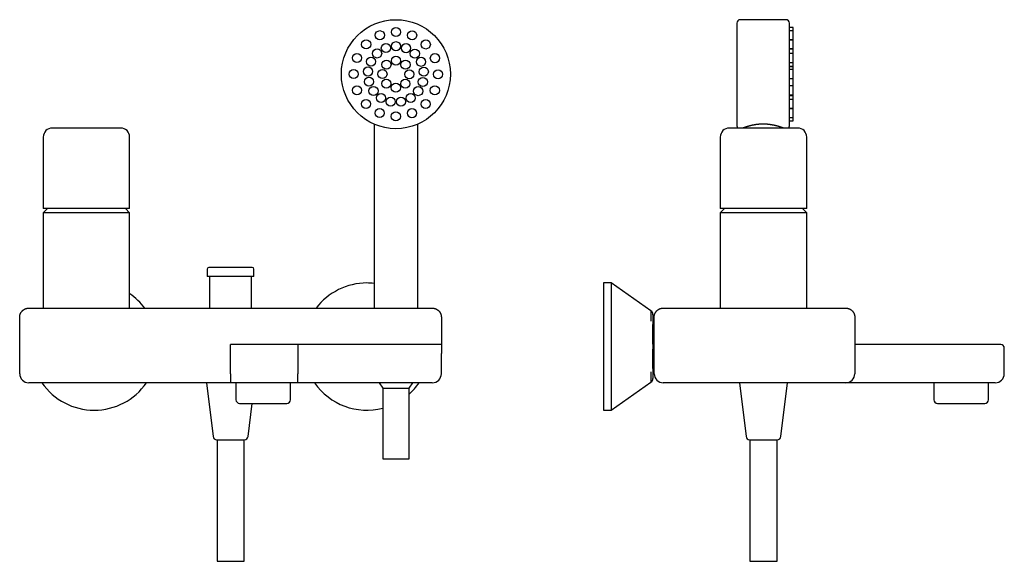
# Model space of a CAD drawing. Header units: millimetres. Extents: x 8 to 874, y 12 to 794.
# Tile 10 of 10: x 332 to 874, y 496 to 794. Entities that reach past the tile are written whole.
import ezdxf

# ---------------------------------------------------------------- set-up
doc = ezdxf.new("R2010")
doc.units = ezdxf.units.MM

msp = doc.modelspace()

# ---------------------------------------------------------------- linework, layer by layer
at = {"color": 7, "linetype": 'Continuous', "lineweight": 30}
for p, q in [((726.54, 792.06), (726.54, 764.06)), ((753.58, 794.06), (728.54, 794.06)), ((757.52, 789.76), (755.58, 789.76)), ((757.52, 788.01), (755.58, 788.01)), ((757.52, 788.01), (757.52, 789.76)), ((757.52, 783), (757.52, 788.01)), ((755.58, 783), (757.52, 783)), ((757.52, 783), (755.58, 783)), ((757.52, 783), (757.52, 783)), ((757.52, 777.99), (757.52, 783)), ((755.58, 777.99), (757.52, 777.99)), ((757.52, 777.98), (755.58, 777.98)), ((757.52, 775.49), (755.58, 775.49)), ((757.52, 777.98), (757.52, 777.99)), ((757.52, 775.49), (757.52, 777.98)), ((757.52, 770.47), (757.52, 775.49)), ((755.58, 770.47), (757.52, 770.47)), ((757.52, 768.46), (757.52, 770.47)), ((755.58, 768.46), (757.52, 768.46)), ((757.52, 768.03), (755.58, 768.03)), ((757.52, 766.61), (755.58, 766.61)), ((755.58, 736.06), (755.58, 764.06)), ((757.52, 768.03), (757.52, 768.46)), ((757.52, 766.61), (757.52, 768.03)), ((757.52, 761.6), (757.52, 766.61)), ((755.58, 761.6), (757.52, 761.6)), ((757.52, 757.73), (757.52, 761.6)), ((757.52, 757.73), (755.58, 757.73)), ((757.52, 752.72), (757.52, 757.73)), ((755.58, 752.72), (757.52, 752.72)), ((755.58, 752.31), (757.52, 752.31)), ((757.52, 750.2), (755.58, 750.2)), ((757.52, 752.31), (757.52, 752.72)), ((757.52, 750.2), (757.52, 752.31)), ((757.52, 745.19), (757.52, 750.2)), ((755.58, 745.19), (757.52, 745.19)), ((757.52, 745.15), (755.58, 745.15)), ((757.52, 745.15), (757.52, 745.19)), ((757.52, 740.14), (757.52, 745.15)), ((755.58, 740.14), (757.52, 740.14)), ((755.58, 738.36), (757.52, 738.36)), ((757.52, 738.36), (757.52, 740.14)), ((355.67, 734.44), (355.49, 734.44)), ((367.19, 734.44), (355.66, 734.44)), ((367.27, 734.44), (367.19, 734.44)), ((381.85, 734.44), (370.22, 734.44)), ((382.02, 734.44), (381.84, 734.44)), ((526.99, 736.56), (526.99, 635.29)), ((551.01, 635.29), (551.01, 736.56)), ((722.55, 734.44), (722.54, 734.44)), ((727.83, 734.44), (722.55, 734.44)), ((727.99, 734.44), (727.84, 734.44)), ((754.68, 734.44), (754.51, 734.44)), ((759.95, 734.44), (754.69, 734.44)), ((759.95, 734.44), (759.95, 734.44)), ((345, 729.44), (345, 690.1)), ((392.51, 690.1), (392.51, 729.44)), ((717.49, 729.44), (717.49, 690.1)), ((765.01, 690.1), (765.01, 729.44)), ((347.28, 690.1), (345, 687.82)), ((392.51, 690.1), (345, 690.1)), ((392.51, 687.82), (390.23, 690.1)), ((719.78, 690.1), (717.49, 687.82)), ((741.25, 690.1), (717.49, 690.1)), ((765.01, 690.1), (741.25, 690.1)), ((765.01, 687.82), (762.72, 690.1)), ((345, 687.82), (345, 635.29)), ((392.51, 687.82), (345, 687.82)), ((392.51, 635.29), (392.51, 687.82)), ((717.49, 687.82), (717.49, 635.29)), ((765.01, 687.82), (717.49, 687.82)), ((765.01, 635.29), (765.01, 687.82)), ((435.14, 656.73), (435.14, 652.73)), ((439.88, 657.73), (439.61, 657.73)), ((446.89, 657.73), (439.88, 657.73)), ((449.2, 657.73), (448.99, 657.73)), ((456.1, 657.73), (449.2, 657.73)), ((456.12, 657.73), (456.1, 657.73)), ((456.39, 657.73), (456.1, 657.73)), ((460.87, 652.73), (460.87, 656.73)), ((460.87, 652.73), (435.14, 652.73)), ((436.39, 652.73), (436.39, 635.29)), ((459.61, 635.29), (459.61, 652.73)), ((657.41, 649.13), (653.25, 649.13)), ((653.25, 649.13), (653.25, 579.13)), ((679.31, 633.79), (657.41, 649.13)), ((657.41, 649.13), (657.41, 579.13)), ((337, 635.29), (559, 635.29)), ((686.09, 635.29), (786.51, 635.29)), ((332, 599.17), (332, 630.29)), ((564, 630.29), (564, 615.29)), ((681.09, 599.17), (681.09, 630.29)), ((791.51, 630.29), (791.51, 599.17)), ((680.44, 626.5), (680.44, 626.21)), ((680.44, 615.44), (680.44, 626.22)), ((681.09, 625.09), (680.44, 625.09)), ((485.02, 615.29), (448, 615.29)), ((448, 613.29), (448, 615.29)), ((448, 599.17), (448, 613.29)), ((485.02, 615.29), (485.02, 613.29)), ((559, 615.29), (485.02, 615.29)), ((485.02, 613.29), (485.02, 599.17)), ((564, 615.29), (559, 615.29)), ((564, 615.29), (564, 610.29)), ((680.44, 602.03), (680.44, 612.67)), ((871.75, 615.29), (791.51, 615.29)), ((873.75, 599.17), (873.75, 613.29)), ((564, 599.17), (564, 610.29)), ((680.44, 603.16), (681.09, 603.16)), ((680.44, 602.04), (680.44, 601.76)), ((448, 599.17), (448, 594.17)), ((485.02, 594.17), (485.02, 599.17)), ((448, 594.17), (337, 594.17)), ((434.74, 594.17), (438.37, 564.59)), ((485.02, 594.17), (448, 594.17)), ((451, 594.17), (451, 584.87)), ((481, 584.87), (481, 594.17)), ((559, 594.17), (485.02, 594.17)), ((529.76, 594.17), (531.77, 591.24)), ((531.77, 591.24), (531.77, 552.27)), ((531.77, 591.24), (546.23, 591.24)), ((546.23, 591.24), (548.24, 594.17)), ((546.23, 552.27), (546.23, 591.24)), ((657.41, 579.13), (679.31, 594.46)), ((786.51, 594.17), (686.09, 594.17)), ((727.99, 594.17), (731.63, 564.55)), ((750.87, 564.55), (754.51, 594.17)), ((868.75, 594.17), (786.51, 594.17)), ((835.01, 594.17), (835.01, 584.87)), ((865.01, 584.87), (865.01, 594.17)), ((453.06, 582.87), (453.06, 582.87)), ((453.06, 582.87), (456.64, 582.87)), ((456.65, 582.87), (456.81, 582.87)), ((457.63, 564.59), (459.87, 582.87)), ((475.19, 582.87), (475.43, 582.87)), ((475.42, 582.87), (475.43, 582.87)), ((475.43, 582.87), (478.96, 582.87)), ((478.96, 582.87), (478.96, 582.87)), ((840.81, 582.87), (841.02, 582.87)), ((840.98, 582.87), (841.01, 582.87)), ((841.01, 582.87), (848.99, 582.87)), ((851.18, 582.87), (851.19, 582.87)), ((851.19, 582.87), (859, 582.87)), ((859, 582.87), (859.2, 582.87)), ((653.25, 579.13), (657.41, 579.13)), ((440.37, 562.82), (455.63, 562.82)), ((440.57, 562.82), (440.57, 495.94)), ((455.44, 495.94), (455.44, 562.82)), ((733.62, 562.82), (748.88, 562.82)), ((733.81, 562.82), (733.81, 495.94)), ((748.69, 495.94), (748.69, 562.82)), ((531.77, 552.27), (539, 552.27)), ((539, 552.27), (546.23, 552.27)), ((440.57, 495.94), (455.44, 495.94)), ((733.81, 495.94), (741.25, 495.94)), ((741.25, 495.94), (748.69, 495.94))]:
    msp.add_line(p, q, dxfattribs=at)
for centre, radius in [((539, 764.06), 30), ((530.17, 785.51), 2.51), ((539.05, 787.25), 2.51), ((547.92, 785.47), 2.51), ((522.64, 780.49), 2.51), ((533.49, 778.44), 2.51), ((539.05, 779.46), 2.51), ((544.61, 778.4), 2.51), ((555.44, 780.42), 2.51), ((517.59, 772.98), 2.51), ((528.66, 775.47), 2.51), ((549.41, 775.4), 2.51), ((560.45, 772.89), 2.51), ((525.24, 770.97), 2.51), ((533.8, 769.33), 2.51), ((539.05, 771.46), 2.51), ((544.27, 769.25), 2.51), ((552.81, 770.88), 2.51), ((515.81, 764.11), 2.51), ((523.67, 765.53), 2.51), ((531.6, 764.11), 2.51), ((546.4, 764.01), 2.51), ((554.34, 765.43), 2.51), ((562.2, 764.01), 2.51), ((524.18, 759.89), 2.51), ((533.73, 758.86), 2.51), ((538.95, 756.66), 2.51), ((544.2, 758.79), 2.51), ((553.8, 759.79), 2.51), ((517.55, 755.23), 2.51), ((526.68, 754.82), 2.51), ((530.85, 750.99), 2.51), ((547.07, 750.94), 2.51), ((551.26, 754.74), 2.51), ((560.41, 755.13), 2.51), ((522.56, 747.69), 2.51), ((536.12, 748.93), 2.51), ((541.78, 748.91), 2.51), ((555.37, 747.62), 2.51), ((530.08, 742.65), 2.51), ((538.95, 740.86), 2.51), ((547.83, 742.61), 2.51)]:
    msp.add_circle(centre, radius, dxfattribs=at)
for centre, radius, start, end in [((728.54, 792.06), 2, 90, 180), ((753.58, 792.06), 2, 0, 90), ((350, 729.44), 5, 90, 180), ((387.51, 729.44), 5, 360, 90), ((722.49, 729.44), 5, 90, 180), ((728.54, 736.06), 2, 180, 233.8982), ((753.58, 736.06), 2, 306.1018, 0), ((760.01, 729.44), 5, 360, 90), ((436.14, 656.73), 1, 90, 180), ((459.87, 656.73), 1, 0, 90), ((523, 614.13), 35, 90, 142.8019), ((523, 614.13), 35, 83.4502, 90), ((373, 614.13), 35, 37.1981, 56.1159), ((677.79, 631.62), 2.65, 0, 55.0002), ((871.75, 613.29), 2, 0, 90), ((337, 599.17), 5, 180, 270), ((559, 599.17), 5, 270, 0), ((677.79, 596.63), 2.65, 304.9998, 0), ((686.09, 599.17), 5, 180, 270), ((786.51, 599.17), 5, 270, 0), ((868.75, 599.17), 5, 270, 0), ((373, 614.13), 35, 214.7639, 325.2361), ((523, 614.13), 35, 214.7639, 284.5165), ((523, 614.13), 35, 311.577, 325.2361), ((453, 584.87), 2, 180, 270), ((479, 584.87), 2, 270, 0), ((837.01, 584.87), 2, 180, 270), ((863.01, 584.87), 2, 270, 0), ((440.37, 564.83), 2.01, 186.9997, 270), ((455.63, 564.83), 2.01, 270, 353.0003), ((733.62, 564.83), 2.01, 187.9198, 270), ((748.88, 564.83), 2.01, 270, 352.0802)]:
    msp.add_arc(centre, radius, start, end, dxfattribs=at)
for points, knots in [([(755.58, 764.06), (755.58, 764.27), (755.58, 764.69), (755.58, 765.32), (755.58, 765.95), (755.58, 766.58), (755.58, 767.2), (755.58, 767.83), (755.58, 768.45), (755.58, 769.08), (755.58, 769.72), (755.58, 770.37), (755.58, 771.01), (755.58, 771.65), (755.58, 772.28), (755.58, 772.9), (755.58, 773.51), (755.58, 774.1), (755.58, 774.69), (755.58, 775.27), (755.58, 775.84), (755.58, 776.41), (755.58, 776.97), (755.58, 777.51), (755.58, 778.01), (755.58, 778.49), (755.58, 778.96), (755.58, 779.41), (755.58, 779.84), (755.58, 780.22), (755.58, 780.52), (755.58, 780.69), (755.58, 780.76), (755.58, 780.78), (755.58, 780.8), (755.58, 780.82), (755.58, 780.84), (755.58, 781.03), (755.58, 781.4), (755.58, 781.94), (755.58, 782.46), (755.58, 782.97), (755.58, 783.47), (755.58, 783.95), (755.58, 784.42), (755.58, 784.87), (755.58, 785.32), (755.58, 785.76), (755.58, 786.18), (755.58, 786.6), (755.58, 787), (755.58, 787.35), (755.58, 787.66), (755.58, 787.92), (755.58, 788.21), (755.58, 788.42), (755.58, 788.56), (755.58, 788.6), (755.58, 788.64), (755.58, 788.68), (755.58, 788.72), (755.58, 788.85), (755.58, 789.06), (755.58, 789.33), (755.58, 789.6), (755.58, 789.85), (755.58, 790.09), (755.58, 790.29), (755.58, 790.46), (755.58, 790.6), (755.58, 790.73), (755.58, 790.86), (755.58, 790.98), (755.58, 791.09), (755.58, 791.21), (755.58, 791.35), (755.58, 791.49), (755.58, 791.61), (755.58, 791.72), (755.58, 791.81), (755.58, 791.89), (755.58, 791.95), (755.58, 792), (755.58, 792.03), (755.58, 792.05), (755.58, 792.06), (755.58, 792.06)], [0, 0, 0, 0, 0.014338, 0.028676, 0.043015, 0.057353, 0.071691, 0.086029, 0.100368, 0.114706, 0.129727, 0.144748, 0.159769, 0.17479, 0.189811, 0.204832, 0.21917, 0.233508, 0.247846, 0.262185, 0.276523, 0.290861, 0.305199, 0.319538, 0.332155, 0.344773, 0.357391, 0.370009, 0.381112, 0.392216, 0.401987, 0.406286, 0.406849, 0.407412, 0.407975, 0.408538, 0.409101, 0.409664, 0.425256, 0.440847, 0.456438, 0.47203, 0.487621, 0.502934, 0.518247, 0.53356, 0.548872, 0.564464, 0.580055, 0.595646, 0.611238, 0.626829, 0.638263, 0.649696, 0.66113, 0.676222, 0.678199, 0.680175, 0.682152, 0.684128, 0.686105, 0.688081, 0.702417, 0.716752, 0.731088, 0.745423, 0.759759, 0.774093, 0.783747, 0.793401, 0.803054, 0.812707, 0.822361, 0.832014, 0.841667, 0.856389, 0.871112, 0.885833, 0.900551, 0.91527, 0.930064, 0.944054, 0.958043, 0.972029, 0.986015, 1, 1, 1, 1]), ([(726.54, 764.06), (726.54, 763.85), (726.54, 763.43), (726.54, 762.8), (726.54, 762.17), (726.54, 761.54), (726.54, 760.91), (726.54, 760.28), (726.54, 759.66), (726.54, 759.03), (726.54, 758.39), (726.54, 757.74), (726.54, 757.1), (726.54, 756.46), (726.54, 755.83), (726.54, 755.21), (726.54, 754.61), (726.54, 754.01), (726.54, 753.43), (726.54, 752.85), (726.54, 752.27), (726.54, 751.7), (726.54, 751.14), (726.54, 750.61), (726.54, 750.1), (726.54, 749.62), (726.54, 749.15), (726.54, 748.7), (726.54, 748.28), (726.54, 747.89), (726.54, 747.59), (726.54, 747.42), (726.54, 747.36), (726.54, 747.34), (726.54, 747.32), (726.54, 747.3), (726.54, 747.28), (726.54, 747.08), (726.54, 746.71), (726.54, 746.18), (726.54, 745.66), (726.54, 745.14), (726.54, 744.65), (726.54, 744.16), (726.54, 743.7), (726.54, 743.24), (726.54, 742.79), (726.54, 742.36), (726.54, 741.93), (726.54, 741.51), (726.54, 741.11), (726.54, 740.76), (726.54, 740.46), (726.54, 740.19), (726.54, 739.9), (726.54, 739.69), (726.54, 739.56), (726.54, 739.52), (726.54, 739.47), (726.54, 739.43), (726.54, 739.39), (726.54, 739.27), (726.54, 739.06), (726.54, 738.78), (726.54, 738.52), (726.54, 738.26), (726.54, 738.02), (726.54, 737.82), (726.54, 737.65), (726.54, 737.52), (726.54, 737.38), (726.54, 737.26), (726.54, 737.14), (726.54, 737.02), (726.54, 736.9), (726.54, 736.76), (726.54, 736.63), (726.54, 736.5), (726.54, 736.39), (726.54, 736.3), (726.54, 736.22), (726.54, 736.16), (726.54, 736.12), (726.54, 736.08), (726.54, 736.06), (726.54, 736.06), (726.54, 736.06)], [0, 0, 0, 0, 0.0143382, 0.0286765, 0.0430147, 0.057353, 0.0716912, 0.0860294, 0.1003677, 0.1147059, 0.1297269, 0.1447479, 0.1597688, 0.1747898, 0.1898108, 0.2048318, 0.21917, 0.2335083, 0.2478465, 0.2621847, 0.276523, 0.2908612, 0.3051994, 0.3195377, 0.3321554, 0.3447731, 0.3573908, 0.3700085, 0.3811121, 0.3922158, 0.401987, 0.4062864, 0.4068494, 0.4074124, 0.4079754, 0.4085384, 0.4091014, 0.4096644, 0.4252557, 0.440847, 0.4564383, 0.4720296, 0.4876209, 0.5029337, 0.5182466, 0.5335595, 0.5488724, 0.5644637, 0.580055, 0.5956462, 0.6112375, 0.6268288, 0.6382626, 0.6496963, 0.66113, 0.6762224, 0.6781989, 0.6801753, 0.6821517, 0.6841281, 0.6861046, 0.688081, 0.7024166, 0.7167521, 0.7310876, 0.7454232, 0.7597588, 0.7740934, 0.783747, 0.7934006, 0.8030541, 0.8127074, 0.8223607, 0.8320138, 0.8416667, 0.8563893, 0.8711118, 0.8858329, 0.9005513, 0.9152696, 0.9300643, 0.9440537, 0.9580431, 0.9720292, 0.9860147, 1, 1, 1, 1]), ([(355.49, 734.44), (355.44, 734.44), (355.34, 734.44), (355.18, 734.44), (354.99, 734.44), (354.79, 734.44), (354.58, 734.44), (354.35, 734.44), (354.13, 734.44), (353.9, 734.44), (353.72, 734.44), (353.59, 734.44), (353.51, 734.44), (353.42, 734.44), (353.34, 734.44), (353.26, 734.44), (353.17, 734.44), (353, 734.44), (352.75, 734.44), (352.45, 734.44), (352.17, 734.44), (351.93, 734.44), (351.72, 734.44), (351.59, 734.44), (351.5, 734.44), (351.46, 734.44), (351.43, 734.44), (351.39, 734.44), (351.36, 734.44), (351.32, 734.44), (351.2, 734.44), (351.01, 734.44), (350.77, 734.44), (350.61, 734.44), (350.5, 734.44), (350.43, 734.44), (350.37, 734.44), (350.31, 734.44), (350.26, 734.44), (350.18, 734.44), (350.09, 734.44), (350.01, 734.44), (349.97, 734.44), (349.96, 734.44), (349.98, 734.44), (350, 734.44)], [0, 0, 0, 0, 0.0134714, 0.0289298, 0.0463769, 0.0658151, 0.0872468, 0.1106748, 0.1329452, 0.1567662, 0.18214, 0.1910343, 0.2001052, 0.2093526, 0.2187767, 0.2283777, 0.2381556, 0.2481105, 0.2878025, 0.3258479, 0.3622409, 0.3969763, 0.4261688, 0.454071, 0.4601573, 0.4661784, 0.4721342, 0.4780249, 0.4838502, 0.4896103, 0.495305, 0.5446334, 0.5926386, 0.6393113, 0.6572818, 0.6750448, 0.6925999, 0.7099468, 0.727085, 0.7440141, 0.7946838, 0.8456321, 0.8968443, 0.9483055, 1, 1, 1, 1]), ([(370.22, 734.44), (370.19, 734.44), (370.04, 734.44), (369.78, 734.44), (369.43, 734.44), (369.09, 734.44), (368.73, 734.44), (368.35, 734.44), (367.93, 734.44), (367.55, 734.44), (367.3, 734.44), (367.19, 734.44)], [0, 0, 0, 0, 0.027499, 0.1458211, 0.2610249, 0.3731062, 0.4820614, 0.6145607, 0.7514567, 0.8927425, 1, 1, 1, 1]), ([(387.51, 734.44), (387.53, 734.44), (387.55, 734.44), (387.54, 734.44), (387.52, 734.44), (387.48, 734.44), (387.45, 734.44), (387.42, 734.44), (387.38, 734.44), (387.34, 734.44), (387.27, 734.44), (387.17, 734.44), (387.01, 734.44), (386.84, 734.44), (386.67, 734.44), (386.55, 734.44), (386.47, 734.44), (386.43, 734.44), (386.39, 734.44), (386.35, 734.44), (386.31, 734.44), (386.27, 734.44), (386.18, 734.44), (386.05, 734.44), (385.86, 734.44), (385.64, 734.44), (385.41, 734.44), (385.16, 734.44), (384.9, 734.44), (384.72, 734.44), (384.61, 734.44), (384.58, 734.44), (384.55, 734.44), (384.52, 734.44), (384.49, 734.44), (384.46, 734.44), (384.35, 734.44), (384.17, 734.44), (383.92, 734.44), (383.68, 734.44), (383.45, 734.44), (383.23, 734.44), (383.03, 734.44), (382.83, 734.44), (382.64, 734.44), (382.47, 734.44), (382.32, 734.44), (382.2, 734.44), (382.1, 734.44), (382.04, 734.44), (382.02, 734.44)], [0, 0, 0, 0, 0.04831, 0.096393, 0.144236, 0.162964, 0.181652, 0.2003, 0.218907, 0.237472, 0.255994, 0.299628, 0.344551, 0.390756, 0.421952, 0.453699, 0.460902, 0.468133, 0.475391, 0.482677, 0.48999, 0.497331, 0.5047, 0.532729, 0.562908, 0.595232, 0.629696, 0.661792, 0.695536, 0.726593, 0.730159, 0.73374, 0.737338, 0.740951, 0.74458, 0.748226, 0.751887, 0.781904, 0.810018, 0.836234, 0.860553, 0.88298, 0.903516, 0.922164, 0.941538, 0.958347, 0.972597, 0.984287, 0.993421, 1, 1, 1, 1]), ([(722.55, 734.44), (722.55, 734.44), (722.54, 734.44), (722.52, 734.44), (722.5, 734.44), (722.49, 734.44), (722.49, 734.44), (722.49, 734.44)], [0, 0, 0, 0, 0.043005, 0.29211, 0.53465, 0.770616, 1, 1, 1, 1]), ([(741.25, 734.44), (741.01, 734.44), (740.54, 734.44), (739.82, 734.44), (739.26, 734.44), (738.84, 734.44), (738.56, 734.44), (738.29, 734.44), (738.01, 734.44), (737.74, 734.44), (737.35, 734.44), (736.83, 734.44), (736.18, 734.44), (735.6, 734.44), (735.09, 734.44), (734.76, 734.44), (734.55, 734.44), (734.45, 734.44), (734.35, 734.44), (734.25, 734.44), (734.15, 734.44), (734.05, 734.44), (733.85, 734.44), (733.56, 734.44), (733.15, 734.44), (732.73, 734.44), (732.3, 734.44), (731.87, 734.44), (731.46, 734.44), (731.18, 734.44), (731.03, 734.44), (730.98, 734.44), (730.94, 734.44), (730.89, 734.44), (730.85, 734.44), (730.81, 734.44), (730.66, 734.44), (730.41, 734.44), (730.08, 734.44), (729.77, 734.44), (729.49, 734.44), (729.24, 734.44), (729.02, 734.44), (728.8, 734.44), (728.61, 734.44), (728.43, 734.44), (728.28, 734.44), (728.16, 734.44), (728.06, 734.44), (728.01, 734.44), (727.99, 734.44)], [0, 0, 0, 0, 0.04831, 0.096393, 0.144236, 0.162964, 0.181652, 0.2003, 0.218907, 0.237472, 0.255994, 0.299628, 0.344551, 0.390756, 0.421952, 0.453699, 0.460902, 0.468133, 0.475391, 0.482677, 0.48999, 0.497331, 0.5047, 0.532729, 0.562908, 0.595232, 0.629696, 0.661792, 0.695536, 0.726593, 0.730159, 0.73374, 0.737338, 0.740951, 0.74458, 0.748226, 0.751887, 0.781904, 0.810018, 0.836234, 0.860553, 0.88298, 0.903516, 0.922164, 0.941538, 0.958347, 0.972597, 0.984287, 0.993421, 1, 1, 1, 1]), ([(752.07, 734.44), (752.04, 734.45), (751.97, 734.48), (751.85, 734.52), (751.71, 734.57), (751.56, 734.63), (751.4, 734.68), (751.23, 734.74), (751.06, 734.8), (750.88, 734.86), (750.69, 734.93), (750.49, 734.99), (750.28, 735.06), (750.07, 735.13), (749.85, 735.19), (749.63, 735.26), (749.38, 735.33), (749.12, 735.41), (748.84, 735.48), (748.55, 735.56), (748.29, 735.63), (748.05, 735.69), (747.85, 735.74), (747.64, 735.79), (747.42, 735.84), (747.2, 735.89), (746.98, 735.93), (746.76, 735.98), (746.53, 736.03), (746.3, 736.07), (746.07, 736.11), (745.83, 736.15), (745.59, 736.19), (745.34, 736.23), (745.09, 736.27), (744.84, 736.31), (744.59, 736.34), (744.33, 736.37), (744.08, 736.4), (743.83, 736.43), (743.59, 736.45), (743.35, 736.47), (743.11, 736.49), (742.86, 736.51), (742.62, 736.52), (742.37, 736.53), (742.08, 736.55), (741.74, 736.56), (741.36, 736.56), (740.98, 736.57), (740.64, 736.56), (740.34, 736.56), (740.07, 736.55), (739.78, 736.54), (739.47, 736.52), (739.17, 736.5), (738.87, 736.48), (738.56, 736.45), (738.26, 736.42), (737.96, 736.39), (737.66, 736.36), (737.36, 736.32), (737.06, 736.28), (736.77, 736.23), (736.48, 736.19), (736.19, 736.14), (735.91, 736.09), (735.63, 736.03), (735.35, 735.98), (735.08, 735.92), (734.81, 735.86), (734.55, 735.8), (734.29, 735.74), (734.03, 735.68), (733.78, 735.62), (733.53, 735.55), (733.28, 735.49), (733.03, 735.42), (732.79, 735.35), (732.55, 735.28), (732.32, 735.21), (732.09, 735.14), (731.87, 735.07), (731.63, 734.99), (731.4, 734.92), (731.18, 734.84), (730.99, 734.78), (730.83, 734.72), (730.7, 734.68), (730.57, 734.63), (730.45, 734.59), (730.33, 734.55), (730.22, 734.51), (730.13, 734.47), (730.07, 734.45), (730.04, 734.44)], [0, 0, 0, 0, 0.007879, 0.019224, 0.030567, 0.042061, 0.053558, 0.065052, 0.07662, 0.088191, 0.09976, 0.111515, 0.123272, 0.135027, 0.146858, 0.158691, 0.170522, 0.183994, 0.197467, 0.210989, 0.224512, 0.233599, 0.242689, 0.251833, 0.260981, 0.27016, 0.279339, 0.288534, 0.29773, 0.30705, 0.316371, 0.32571, 0.335049, 0.344518, 0.353987, 0.363476, 0.372966, 0.382493, 0.392026, 0.400778, 0.409531, 0.4183, 0.427069, 0.435891, 0.444712, 0.453551, 0.46239, 0.475839, 0.489288, 0.502802, 0.516315, 0.525415, 0.53452, 0.54541, 0.556302, 0.567192, 0.578157, 0.589125, 0.600091, 0.611209, 0.622329, 0.633447, 0.644641, 0.655836, 0.66703, 0.67816, 0.689292, 0.700422, 0.711622, 0.722824, 0.734024, 0.745363, 0.756704, 0.768043, 0.779451, 0.790861, 0.802269, 0.81425, 0.826234, 0.838216, 0.850277, 0.86234, 0.874402, 0.888144, 0.901887, 0.915684, 0.929481, 0.938756, 0.948036, 0.957133, 0.966234, 0.975366, 0.984499, 0.993649, 1, 1, 1, 1]), ([(754.51, 734.44), (754.47, 734.44), (754.37, 734.44), (754.21, 734.44), (754.03, 734.44), (753.82, 734.44), (753.59, 734.44), (753.34, 734.44), (753.08, 734.44), (752.81, 734.44), (752.59, 734.44), (752.42, 734.44), (752.31, 734.44), (752.2, 734.44), (752.09, 734.44), (751.98, 734.44), (751.86, 734.44), (751.62, 734.44), (751.26, 734.44), (750.79, 734.44), (750.32, 734.44), (749.89, 734.44), (749.49, 734.44), (749.21, 734.44), (749.03, 734.44), (748.95, 734.44), (748.87, 734.44), (748.79, 734.44), (748.71, 734.44), (748.63, 734.44), (748.35, 734.44), (747.88, 734.44), (747.21, 734.44), (746.68, 734.44), (746.29, 734.44), (746.03, 734.44), (745.78, 734.44), (745.53, 734.44), (745.28, 734.44), (744.87, 734.44), (744.29, 734.44), (743.54, 734.44), (742.78, 734.44), (742.01, 734.44), (741.51, 734.44), (741.25, 734.44)], [0, 0, 0, 0, 0.013471, 0.02893, 0.046377, 0.065815, 0.087247, 0.110675, 0.132945, 0.156766, 0.18214, 0.191034, 0.200105, 0.209353, 0.218777, 0.228378, 0.238156, 0.24811, 0.287803, 0.325848, 0.362241, 0.396976, 0.426169, 0.454071, 0.460157, 0.466178, 0.472134, 0.478025, 0.48385, 0.48961, 0.495305, 0.544633, 0.592639, 0.639311, 0.657282, 0.675045, 0.6926, 0.709947, 0.727085, 0.744014, 0.794684, 0.845632, 0.896844, 0.948305, 1, 1, 1, 1]), ([(760.01, 734.44), (760.01, 734.44), (760.01, 734.44), (759.99, 734.44), (759.97, 734.44), (759.95, 734.44), (759.94, 734.44)], [0, 0, 0, 0, 0.2680087, 0.5449105, 0.8306918, 1, 1, 1, 1]), ([(439.61, 657.73), (439.6, 657.73), (439.55, 657.73), (439.45, 657.73), (439.31, 657.73), (439.14, 657.73), (438.93, 657.73), (438.69, 657.73), (438.43, 657.73), (438.22, 657.73), (438.06, 657.73), (437.97, 657.73), (437.89, 657.73), (437.81, 657.73), (437.74, 657.73), (437.67, 657.73), (437.58, 657.73), (437.49, 657.73), (437.38, 657.73), (437.28, 657.73), (437.19, 657.73), (437.1, 657.73), (437.03, 657.73), (436.87, 657.73), (436.65, 657.72), (436.42, 657.73), (436.25, 657.73), (436.15, 657.73), (436.11, 657.73), (436.13, 657.73), (436.14, 657.73)], [0, 0, 0, 0, 0.007616, 0.0219, 0.042858, 0.070498, 0.102614, 0.140666, 0.18467, 0.234639, 0.255114, 0.270727, 0.286041, 0.301057, 0.315774, 0.330192, 0.34431, 0.368775, 0.392281, 0.414828, 0.436413, 0.457035, 0.476694, 0.495388, 0.584338, 0.671416, 0.756569, 0.839746, 0.920902, 1, 1, 1, 1]), ([(448, 657.73), (447.94, 657.73), (447.82, 657.73), (447.62, 657.73), (447.41, 657.73), (447.19, 657.73), (447.01, 657.73), (446.91, 657.73), (446.89, 657.73)], [0, 0, 0, 0, 0.1620371, 0.3367018, 0.5239877, 0.723887, 0.9363907, 1, 1, 1, 1]), ([(449.2, 657.73), (449.2, 657.73), (449.11, 657.73), (448.96, 657.73), (448.74, 657.73), (448.54, 657.73), (448.35, 657.73), (448.17, 657.73), (448.06, 657.73), (448, 657.73)], [0, 0, 0, 0, 0.014164, 0.206966, 0.389017, 0.557345, 0.715288, 0.862841, 1, 1, 1, 1]), ([(459.87, 657.73), (459.88, 657.73), (459.9, 657.73), (459.85, 657.73), (459.76, 657.73), (459.62, 657.73), (459.48, 657.72), (459.37, 657.72), (459.32, 657.72), (459.25, 657.72), (459.19, 657.73), (459.12, 657.73), (459.03, 657.73), (458.9, 657.73), (458.72, 657.73), (458.49, 657.73), (458.3, 657.73), (458.16, 657.73), (458.11, 657.73), (458.06, 657.73), (458.01, 657.73), (457.96, 657.73), (457.83, 657.73), (457.63, 657.73), (457.35, 657.73), (457.11, 657.73), (456.89, 657.73), (456.71, 657.73), (456.57, 657.73), (456.47, 657.73), (456.41, 657.73), (456.39, 657.73)], [0, 0, 0, 0, 0.079199, 0.160417, 0.243613, 0.314999, 0.387722, 0.406988, 0.426343, 0.445787, 0.465318, 0.484936, 0.504641, 0.543057, 0.585033, 0.630559, 0.696067, 0.705102, 0.714242, 0.723486, 0.732836, 0.742291, 0.75185, 0.804988, 0.851775, 0.892231, 0.926371, 0.954208, 0.975754, 0.991016, 1, 1, 1, 1]), ([(679.31, 633.79), (679.3, 633.79), (679.29, 633.8), (679.27, 633.77), (679.26, 633.71), (679.24, 633.62), (679.23, 633.5), (679.23, 633.35), (679.22, 633.17), (679.22, 633.01), (679.22, 632.88), (679.22, 632.8), (679.22, 632.71), (679.22, 632.62), (679.22, 632.52), (679.22, 632.42), (679.23, 632.25), (679.23, 631.98), (679.24, 631.59), (679.25, 631.18), (679.26, 630.72), (679.27, 630.24), (679.28, 629.73), (679.29, 629.19), (679.3, 628.63), (679.3, 628.23), (679.31, 628.03)], [0, 0, 0, 0, 0.045461, 0.092033, 0.139712, 0.188498, 0.238386, 0.285943, 0.334456, 0.383922, 0.400794, 0.417774, 0.434862, 0.452057, 0.46936, 0.486769, 0.504286, 0.559191, 0.614341, 0.669734, 0.725365, 0.781177, 0.835958, 0.890689, 0.945369, 1, 1, 1, 1]), ([(680.44, 631.62), (680.44, 631.63), (680.44, 631.65), (680.44, 631.65), (680.44, 631.61), (680.44, 631.53), (680.44, 631.42), (680.44, 631.28), (680.44, 631.11), (680.44, 630.91), (680.44, 630.68), (680.44, 630.4), (680.44, 630.07), (680.44, 629.67), (680.44, 629.23), (680.44, 628.75), (680.44, 628.24), (680.44, 627.69), (680.44, 627.11), (680.44, 626.7), (680.44, 626.5)], [0, 0, 0, 0, 0.051355, 0.102512, 0.153591, 0.204713, 0.256, 0.30538, 0.354836, 0.404475, 0.454401, 0.504716, 0.565854, 0.627317, 0.689277, 0.751901, 0.813398, 0.875151, 0.937304, 1, 1, 1, 1]), ([(680.44, 615.44), (680.44, 615.33), (680.44, 615.06), (680.44, 614.62), (680.44, 614.29), (680.44, 614.13)], [0, 0, 0, 0, 0.248933, 0.624929, 1, 1, 1, 1]), ([(680.44, 614.13), (680.44, 613.97), (680.44, 613.66), (680.44, 613.18), (680.44, 612.86), (680.44, 612.68), (680.44, 612.67)], [0, 0, 0, 0, 0.322322, 0.645443, 0.969645, 1, 1, 1, 1]), ([(680.44, 601.76), (680.44, 601.55), (680.44, 601.14), (680.44, 600.56), (680.44, 600.02), (680.44, 599.54), (680.44, 599.12), (680.44, 598.76), (680.44, 598.42), (680.44, 598.11), (680.44, 597.83), (680.44, 597.57), (680.44, 597.34), (680.44, 597.14), (680.44, 596.97), (680.44, 596.82), (680.44, 596.7), (680.44, 596.62), (680.44, 596.59), (680.44, 596.62), (680.44, 596.63)], [0, 0, 0, 0, 0.062667, 0.124811, 0.186573, 0.248099, 0.298211, 0.347901, 0.397253, 0.446356, 0.495296, 0.545563, 0.595465, 0.645104, 0.694585, 0.744012, 0.808059, 0.871915, 0.935816, 1, 1, 1, 1]), ([(679.31, 600.22), (679.3, 600.03), (679.3, 599.65), (679.29, 599.13), (679.28, 598.66), (679.27, 598.24), (679.26, 597.85), (679.26, 597.51), (679.25, 597.21), (679.25, 596.95), (679.24, 596.72), (679.24, 596.52), (679.23, 596.35), (679.23, 596.2), (679.23, 596.09), (679.23, 596.02), (679.23, 595.98), (679.23, 595.97), (679.23, 595.96), (679.23, 595.95), (679.23, 595.94), (679.22, 595.8), (679.22, 595.54), (679.22, 595.22), (679.23, 594.95), (679.23, 594.75), (679.25, 594.6), (679.26, 594.51), (679.28, 594.46), (679.3, 594.46), (679.31, 594.46)], [0, 0, 0, 0, 0.053088, 0.103465, 0.151131, 0.19608, 0.238311, 0.277822, 0.31461, 0.348018, 0.378807, 0.406976, 0.432523, 0.452835, 0.471115, 0.48552, 0.48729, 0.489033, 0.490749, 0.492438, 0.4941, 0.495734, 0.56476, 0.632087, 0.697707, 0.761614, 0.823801, 0.884265, 0.942999, 1, 1, 1, 1]), ([(453, 582.87), (453, 582.87), (453, 582.87), (453.01, 582.87), (453.02, 582.87), (453.03, 582.87), (453.05, 582.87), (453.06, 582.87), (453.06, 582.87)], [0, 0, 0, 0, 0.163425, 0.339583, 0.528467, 0.73007, 0.944382, 1, 1, 1, 1]), ([(456.81, 582.87), (456.87, 582.87), (457, 582.87), (457.21, 582.87), (457.44, 582.87), (457.66, 582.87), (457.85, 582.87), (458.01, 582.87), (458.18, 582.87), (458.35, 582.87), (458.54, 582.87), (458.81, 582.87), (459.16, 582.87), (459.59, 582.87), (459.92, 582.87), (460.15, 582.87), (460.28, 582.87), (460.42, 582.88), (460.55, 582.88), (460.68, 582.88), (460.81, 582.88), (461.11, 582.88), (461.57, 582.88), (462.21, 582.88), (462.85, 582.88), (463.49, 582.87), (464.13, 582.87), (464.76, 582.87), (465.39, 582.87), (465.8, 582.87), (466, 582.87)], [0, 0, 0, 0, 0.025521, 0.054033, 0.085539, 0.120048, 0.139325, 0.159428, 0.180359, 0.202119, 0.224709, 0.248131, 0.299245, 0.348091, 0.394656, 0.409823, 0.424729, 0.439375, 0.45376, 0.467884, 0.481747, 0.495348, 0.561805, 0.627342, 0.691935, 0.755561, 0.8182, 0.879831, 0.940436, 1, 1, 1, 1]), ([(466, 582.87), (466.21, 582.87), (466.62, 582.87), (467.24, 582.87), (467.87, 582.87), (468.46, 582.87), (468.99, 582.88), (469.47, 582.88), (470, 582.88), (470.39, 582.88), (470.65, 582.88), (470.74, 582.88), (470.82, 582.88), (470.9, 582.88), (470.98, 582.88), (471.15, 582.88), (471.43, 582.88), (471.82, 582.87), (472.17, 582.87), (472.5, 582.87), (472.71, 582.87), (472.85, 582.87), (472.91, 582.87), (472.97, 582.87), (473.03, 582.87), (473.09, 582.87), (473.15, 582.87), (473.21, 582.87), (473.37, 582.87), (473.61, 582.87), (473.91, 582.87), (474.18, 582.87), (474.42, 582.87), (474.61, 582.87), (474.77, 582.87), (474.89, 582.87), (475, 582.87), (475.08, 582.87), (475.14, 582.87), (475.18, 582.87), (475.19, 582.87)], [0, 0, 0, 0, 0.059641, 0.120301, 0.181965, 0.244614, 0.292025, 0.339966, 0.388427, 0.453172, 0.461717, 0.470276, 0.47885, 0.487439, 0.496042, 0.50466, 0.542709, 0.584486, 0.629982, 0.662041, 0.695711, 0.702514, 0.709378, 0.716305, 0.723294, 0.730344, 0.737456, 0.74463, 0.751866, 0.793586, 0.83153, 0.865705, 0.896121, 0.922784, 0.942142, 0.958901, 0.973064, 0.984634, 0.993612, 1, 1, 1, 1]), ([(478.95, 582.87), (478.95, 582.87), (478.96, 582.87), (478.97, 582.87), (478.99, 582.87), (479, 582.87), (479, 582.87), (479, 582.87), (479, 582.87)], [0, 0, 0, 0, 0.030397, 0.252886, 0.458645, 0.651755, 0.832209, 1, 1, 1, 1]), ([(837.01, 582.87), (837, 582.87), (836.98, 582.87), (836.99, 582.87), (837.05, 582.87), (837.13, 582.87), (837.23, 582.88), (837.35, 582.88), (837.5, 582.88), (837.63, 582.88), (837.73, 582.88), (837.77, 582.88), (837.8, 582.88), (837.83, 582.88), (837.87, 582.88), (837.94, 582.88), (838.07, 582.88), (838.26, 582.87), (838.45, 582.87), (838.64, 582.87), (838.77, 582.87), (838.86, 582.87), (838.9, 582.87), (838.94, 582.87), (838.98, 582.87), (839.02, 582.87), (839.06, 582.87), (839.1, 582.87), (839.22, 582.87), (839.39, 582.87), (839.63, 582.87), (839.86, 582.87), (840.06, 582.87), (840.24, 582.87), (840.39, 582.87), (840.51, 582.87), (840.61, 582.87), (840.69, 582.87), (840.76, 582.87), (840.8, 582.87), (840.81, 582.87)], [0, 0, 0, 0, 0.059641, 0.120301, 0.181965, 0.244614, 0.292025, 0.339966, 0.388427, 0.453172, 0.461717, 0.470276, 0.47885, 0.487439, 0.496042, 0.50466, 0.542709, 0.584486, 0.629982, 0.662041, 0.695711, 0.702514, 0.709378, 0.716305, 0.723294, 0.730344, 0.737456, 0.74463, 0.751866, 0.793586, 0.83153, 0.865705, 0.896121, 0.922784, 0.942142, 0.958901, 0.973064, 0.984634, 0.993612, 1, 1, 1, 1]), ([(848.99, 582.87), (849.06, 582.87), (849.2, 582.87), (849.42, 582.87), (849.63, 582.87), (849.82, 582.87), (849.95, 582.87), (850.01, 582.87)], [0, 0, 0, 0, 0.20965, 0.427317, 0.631602, 0.822499, 1, 1, 1, 1]), ([(850.01, 582.87), (850.07, 582.87), (850.21, 582.87), (850.42, 582.87), (850.65, 582.87), (850.9, 582.87), (851.08, 582.87), (851.18, 582.87), (851.19, 582.87)], [0, 0, 0, 0, 0.166621, 0.346224, 0.538802, 0.744347, 0.96285, 1, 1, 1, 1]), ([(859.2, 582.87), (859.26, 582.87), (859.4, 582.87), (859.6, 582.87), (859.82, 582.87), (860.02, 582.87), (860.18, 582.87), (860.32, 582.87), (860.45, 582.87), (860.59, 582.87), (860.73, 582.87), (860.92, 582.87), (861.16, 582.87), (861.42, 582.87), (861.61, 582.87), (861.73, 582.87), (861.8, 582.87), (861.87, 582.88), (861.94, 582.88), (862, 582.88), (862.06, 582.88), (862.19, 582.88), (862.37, 582.88), (862.58, 582.88), (862.75, 582.88), (862.88, 582.87), (862.97, 582.87), (863.02, 582.87), (863.04, 582.87), (863.02, 582.87), (863.01, 582.87)], [0, 0, 0, 0, 0.025521, 0.054033, 0.085539, 0.120048, 0.139325, 0.159428, 0.180359, 0.202119, 0.224709, 0.248131, 0.299245, 0.348091, 0.394656, 0.409823, 0.424729, 0.439375, 0.45376, 0.467884, 0.481747, 0.495348, 0.561805, 0.627342, 0.691935, 0.755561, 0.8182, 0.879831, 0.940436, 1, 1, 1, 1])]:
    msp.add_open_spline(points, degree=3, knots=knots, dxfattribs=at)
for points in [[(332, 630.29), (332, 630.38), (332.01, 630.57), (332.03, 630.85), (332.07, 631.12), (332.12, 631.4), (332.19, 631.67), (332.28, 631.94), (332.38, 632.2), (332.49, 632.46), (332.62, 632.71), (332.77, 632.95), (332.92, 633.18), (333.09, 633.41), (333.27, 633.62), (333.46, 633.82), (333.67, 634.02), (333.88, 634.2), (334.11, 634.37), (334.34, 634.52), (334.58, 634.66), (334.83, 634.79), (335.09, 634.91), (335.35, 635.01), (335.62, 635.09), (335.89, 635.16), (336.16, 635.22), (336.44, 635.26), (336.72, 635.28), (336.91, 635.28), (337, 635.29)], [(559, 635.29), (559.1, 635.28), (559.28, 635.28), (559.56, 635.26), (559.84, 635.22), (560.11, 635.16), (560.39, 635.09), (560.65, 635.01), (560.92, 634.91), (561.17, 634.79), (561.42, 634.66), (561.66, 634.52), (561.9, 634.37), (562.12, 634.2), (562.34, 634.02), (562.54, 633.82), (562.73, 633.62), (562.91, 633.41), (563.08, 633.18), (563.24, 632.95), (563.38, 632.71), (563.51, 632.46), (563.62, 632.2), (563.72, 631.94), (563.81, 631.67), (563.88, 631.4), (563.93, 631.12), (563.97, 630.85), (564, 630.57), (564, 630.38), (564, 630.29)], [(681.09, 630.29), (681.09, 630.38), (681.09, 630.57), (681.12, 630.85), (681.16, 631.12), (681.21, 631.4), (681.28, 631.67), (681.37, 631.94), (681.47, 632.2), (681.58, 632.46), (681.71, 632.71), (681.85, 632.95), (682.01, 633.18), (682.18, 633.41), (682.36, 633.62), (682.55, 633.82), (682.76, 634.02), (682.97, 634.2), (683.19, 634.37), (683.43, 634.52), (683.67, 634.66), (683.92, 634.79), (684.17, 634.91), (684.44, 635.01), (684.7, 635.09), (684.98, 635.16), (685.25, 635.22), (685.53, 635.26), (685.81, 635.28), (686, 635.28), (686.09, 635.29)], [(786.51, 635.29), (786.6, 635.28), (786.79, 635.28), (787.07, 635.26), (787.35, 635.22), (787.62, 635.16), (787.9, 635.09), (788.16, 635.01), (788.43, 634.91), (788.68, 634.79), (788.93, 634.66), (789.17, 634.52), (789.41, 634.37), (789.63, 634.2), (789.84, 634.02), (790.05, 633.82), (790.24, 633.62), (790.42, 633.41), (790.59, 633.18), (790.75, 632.95), (790.89, 632.71), (791.02, 632.46), (791.13, 632.2), (791.23, 631.94), (791.32, 631.67), (791.39, 631.4), (791.44, 631.12), (791.48, 630.85), (791.51, 630.57), (791.51, 630.38), (791.51, 630.29)]]:
    msp.add_open_spline(points, degree=3, dxfattribs=at)

doc.saveas('drawing.dxf')
